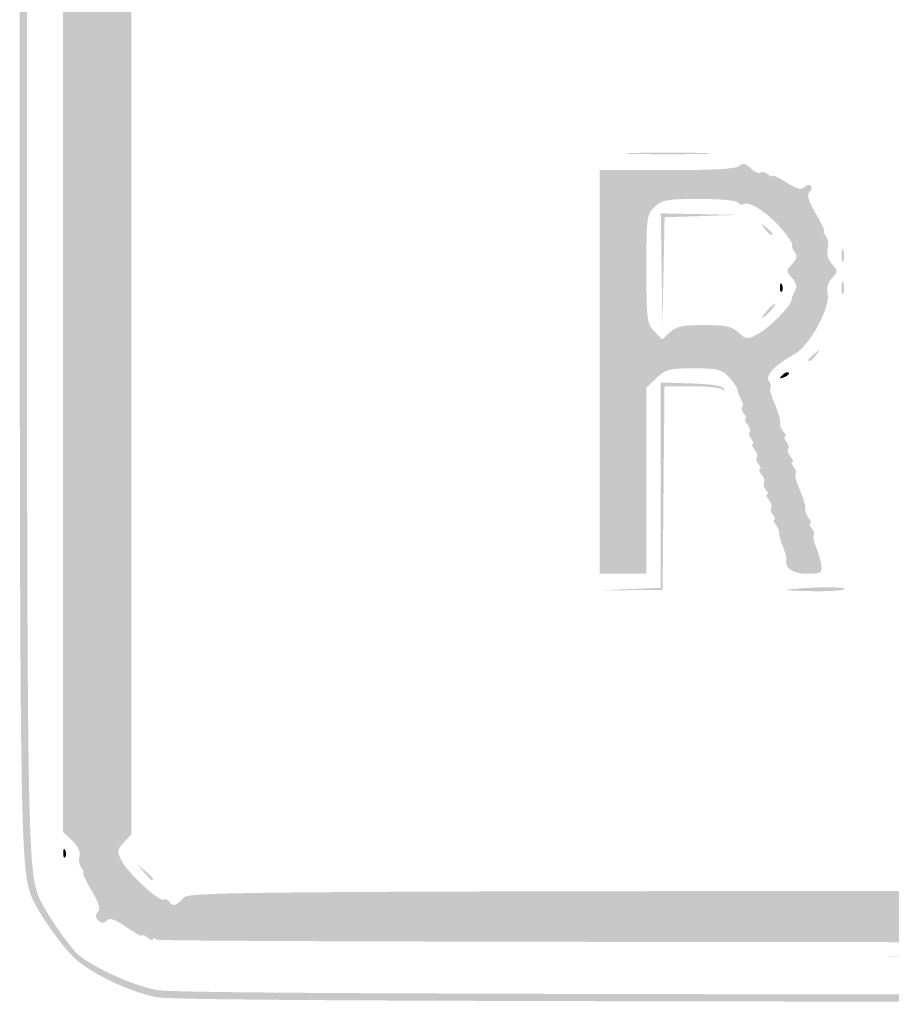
# Model space of a CAD drawing. Header units: inches. Extents: x -18 to 18.1, y -9 to 9.
# Tile 1 of 12: x -18 to -10, y -9 to 0. Entities that reach past the tile are written whole.
import ezdxf

# ---------------------------------------------------------------- set-up
doc = ezdxf.new("R2010")
doc.units = ezdxf.units.IN
doc.header["$MEASUREMENT"] = 0

msp = doc.modelspace()

# ---------------------------------------------------------------- hatches: boundary and pattern name
h = msp.add_hatch(color=7)
edge = h.paths.add_edge_path()
edge.add_spline(control_points=[(-16.7173, -8.9505), (-16.9847, -8.8972), (-17.3552, -8.7137), (-17.4932, -8.5662), (-17.6282, -8.4219), (-17.8121, -8.1519), (-17.8601, -8.0275), (-17.9632, -7.7602), (-17.967, -7.4706), (-17.967, 0.0337), (-17.967, 7.4455), (-17.9657, 7.6102), (-17.9024, 7.8575), (-17.8208, 8.1766), (-17.719, 8.3501), (-17.4794, 8.5787), (-17.25, 8.7974), (-17.149, 8.8524), (-16.8225, 8.9359), (-16.5759, 8.999), (-16.3051, 9), (0.0264, 9)], knot_values=[0, 0, 0, 0, 1, 1, 1, 2, 2, 2, 3, 3, 3, 4, 4, 4, 5, 5, 5, 6, 6, 6, 7, 7, 7, 7], degree=3, periodic=0)
edge.add_line((0.0264, 9), (16.6248, 9))
edge.add_line((16.6248, 9), (16.8591, 8.9309))
edge.add_spline(control_points=[(16.8591, 8.9309), (17.1515, 8.8446), (17.2777, 8.7711), (17.4987, 8.5582), (17.7236, 8.3416), (17.8225, 8.1701), (17.9024, 7.8575), (17.9657, 7.6102), (17.967, 7.4455), (17.967, 0.0386), (17.967, -5.3342), (17.9565, -7.5905), (17.9306, -7.7446), (17.8592, -8.1694), (17.5538, -8.5805), (17.1494, -8.796), (16.7359, -9.0164), (18.115, -9.0003), (-0.0276, -8.9969), (-13.49, -8.9944), (-16.5397, -8.9859), (-16.7173, -8.9505)], knot_values=[0, 0, 0, 0, 1, 1, 1, 2, 2, 2, 3, 3, 3, 4, 4, 4, 5, 5, 5, 6, 6, 6, 7, 7, 7, 7], degree=3, periodic=0)
edge = h.paths.add_edge_path(flags=0)
edge.add_spline(control_points=[(16.6959, -8.886), (16.9847, -8.8308), (17.2875, -8.6813), (17.4706, -8.5035), (17.6526, -8.3269), (17.8215, -8.0017), (17.8647, -7.7446), (17.8905, -7.5905), (17.9011, -5.3342), (17.9011, 0.0386), (17.9011, 7.4455), (17.8997, 7.6102), (17.8365, 7.8575), (17.7594, 8.1588), (17.6574, 8.3427), (17.4659, 8.5251), (17.2769, 8.7053), (17.1396, 8.7821), (16.8591, 8.8649)], knot_values=[0, 0, 0, 0, 1, 1, 1, 2, 2, 2, 3, 3, 3, 4, 4, 4, 5, 5, 5, 6, 6, 6, 6], degree=3, periodic=0)
edge.add_line((16.8591, 8.8649), (16.6248, 8.9341))
edge.add_line((16.6248, 8.9341), (0.0264, 8.9341))
edge.add_spline(control_points=[(0.0264, 8.9341), (-16.3051, 8.9341), (-16.5759, 8.933), (-16.8225, 8.87), (-17.1375, 8.7894), (-17.2452, 8.7336), (-17.4437, 8.5479), (-17.651, 8.354), (-17.7573, 8.1672), (-17.8365, 7.8575), (-17.8997, 7.6102), (-17.9011, 7.4455), (-17.9011, 0.0337), (-17.9011, -7.4706), (-17.8973, -7.7602), (-17.7942, -8.0275), (-17.7525, -8.1356), (-17.5708, -8.4108), (-17.46, -8.5336), (-17.3547, -8.6503), (-16.9624, -8.8357), (-16.7173, -8.8846), (-16.5397, -8.92), (-13.49, -8.9284), (-0.0276, -8.931), (14.274, -8.9337), (16.4778, -8.9277), (16.6959, -8.886)], knot_values=[0, 0, 0, 0, 1, 1, 1, 2, 2, 2, 3, 3, 3, 4, 4, 4, 5, 5, 5, 6, 6, 6, 7, 7, 7, 8, 8, 8, 9, 9, 9, 9], degree=3, periodic=0)
h = msp.add_hatch(color=7)
edge = h.paths.add_edge_path()
edge.add_spline(control_points=[(-16.7159, -8.4247), (-16.7332, -8.4075), (-16.7473, -8.4056), (-16.7473, -8.4205), (-16.7473, -8.4354), (-16.7695, -8.4292), (-16.7967, -8.4066), (-16.8239, -8.384), (-16.8462, -8.3755), (-16.8462, -8.3877), (-16.8462, -8.3998), (-16.9107, -8.3653), (-16.9897, -8.311), (-17.0976, -8.2368), (-17.1425, -8.2217), (-17.171, -8.2501), (-17.1994, -8.2785), (-17.2186, -8.2781), (-17.2484, -8.2484), (-17.2773, -8.2194), (-17.2781, -8.199), (-17.2513, -8.1722), (-17.2245, -8.1454), (-17.2402, -8.0925), (-17.3098, -7.9744), (-17.3621, -7.8857), (-17.396, -7.8132), (-17.3852, -7.8132), (-17.3744, -7.8132), (-17.3816, -7.7939), (-17.4012, -7.7703), (-17.4208, -7.7467), (-17.4292, -7.6981), (-17.4198, -7.6624), (-17.4087, -7.6201), (-17.4322, -7.5699), (-17.4871, -7.5182)], knot_values=[0, 0, 0, 0, 1, 1, 1, 2, 2, 2, 3, 3, 3, 4, 4, 4, 5, 5, 5, 6, 6, 6, 7, 7, 7, 8, 8, 8, 9, 9, 9, 10, 10, 10, 11, 11, 11, 12, 12, 12, 12], degree=3, periodic=0)
edge.add_line((-17.4871, -7.5182), (-17.5714, -7.4391))
edge.add_line((-17.5714, -7.4391), (-17.5714, 0.0165))
edge.add_line((-17.5714, 0.0165), (-17.5714, 7.472))
edge.add_line((-17.5714, 7.472), (-17.4871, 7.5512))
edge.add_spline(control_points=[(-17.4871, 7.5512), (-17.4408, 7.5948), (-17.4088, 7.6533), (-17.4161, 7.6813), (-17.4234, 7.7092), (-17.3755, 7.8356), (-17.3097, 7.9621), (-17.2068, 8.1598), (-17.1622, 8.209), (-16.9933, 8.3119), (-16.8852, 8.3777), (-16.7866, 8.4257), (-16.7743, 8.4186), (-16.7619, 8.4114), (-16.7434, 8.4192), (-16.733, 8.4359), (-16.7227, 8.4527), (-16.6879, 8.4595), (-16.6558, 8.4511), (-16.6212, 8.442), (-16.5652, 8.4701), (-16.5182, 8.5201)], knot_values=[0, 0, 0, 0, 1, 1, 1, 2, 2, 2, 3, 3, 3, 4, 4, 4, 5, 5, 5, 6, 6, 6, 7, 7, 7, 7], degree=3, periodic=0)
edge.add_line((-16.5182, 8.5201), (-16.4391, 8.6044))
edge.add_line((-16.4391, 8.6044), (0, 8.6044))
edge.add_line((0, 8.6044), (16.4391, 8.6044))
edge.add_line((16.4391, 8.6044), (16.5174, 8.521))
edge.add_spline(control_points=[(16.5174, 8.521), (16.5604, 8.4752), (16.6187, 8.4414), (16.6467, 8.446), (16.6748, 8.4506), (16.7163, 8.4428), (16.739, 8.4286), (16.7617, 8.4143), (16.7802, 8.4101), (16.7802, 8.4192), (16.7802, 8.4282), (16.8655, 8.3877), (16.9698, 8.329), (17.1183, 8.2455), (17.1852, 8.18), (17.279, 8.0261), (17.3448, 7.9181), (17.3928, 7.8196), (17.3856, 7.8072), (17.3784, 7.7949), (17.3862, 7.7763), (17.403, 7.766), (17.4197, 7.7556), (17.4265, 7.7209), (17.4181, 7.6888), (17.4091, 7.6542), (17.4372, 7.5982), (17.4871, 7.5512)], knot_values=[0, 0, 0, 0, 1, 1, 1, 2, 2, 2, 3, 3, 3, 4, 4, 4, 5, 5, 5, 6, 6, 6, 7, 7, 7, 8, 8, 8, 9, 9, 9, 9], degree=3, periodic=0)
edge.add_line((17.4871, 7.5512), (17.5714, 7.472))
edge.add_line((17.5714, 7.472), (17.5714, 0.0165))
edge.add_line((17.5714, 0.0165), (17.5714, -7.4391))
edge.add_line((17.5714, -7.4391), (17.4871, -7.5182))
edge.add_spline(control_points=[(17.4871, -7.5182), (17.4372, -7.5652), (17.4091, -7.6212), (17.4181, -7.6558), (17.4265, -7.6879), (17.4195, -7.7228), (17.4026, -7.7332), (17.3857, -7.7437), (17.3752, -7.7696), (17.3793, -7.7909), (17.3884, -7.8382), (17.2563, -8.097), (17.2077, -8.1271), (17.1834, -8.1421), (17.1847, -8.1633), (17.2119, -8.196), (17.2598, -8.2538), (17.2226, -8.3017), (17.1704, -8.2496), (17.1427, -8.2218), (17.0964, -8.2376), (16.9897, -8.311), (16.9107, -8.3653), (16.8462, -8.3998), (16.8462, -8.3877), (16.8462, -8.3755), (16.8276, -8.3809), (16.8049, -8.3998), (16.7696, -8.4291), (16.7441, -8.4394), (16.706, -8.4396), (16.7015, -8.4396), (9.1868, -8.4433), (0.0066, -8.4479), (-10.5028, -8.453), (-16.6962, -8.4444), (-16.7159, -8.4247)], knot_values=[0, 0, 0, 0, 1, 1, 1, 2, 2, 2, 3, 3, 3, 4, 4, 4, 5, 5, 5, 6, 6, 6, 7, 7, 7, 8, 8, 8, 9, 9, 9, 10, 10, 10, 11, 11, 11, 12, 12, 12, 12], degree=3, periodic=0)
edge = h.paths.add_edge_path(flags=0)
edge.add_spline(control_points=[(-16.467, -8.044), (-16.4075, -7.9782), (-16.3655, -7.978), (-0.0053, -7.978)], knot_values=[0, 0, 0, 0, 1, 1, 1, 1], degree=3, periodic=0)
edge.add_line((-0.0053, -7.978), (16.3968, -7.978))
edge.add_line((16.3968, -7.978), (16.4722, -8.0488))
edge.add_spline(control_points=[(16.4722, -8.0488), (16.5304, -8.1035), (16.5578, -8.111), (16.5927, -8.082), (16.6176, -8.0614), (16.6454, -8.052), (16.6545, -8.0611), (16.6824, -8.0889), (16.9769, -7.8121), (17.0312, -7.7071), (17.0789, -7.6149), (17.0777, -7.604), (17.0136, -7.5357)], knot_values=[0, 0, 0, 0, 1, 1, 1, 2, 2, 2, 3, 3, 3, 4, 4, 4, 4], degree=3, periodic=0)
edge.add_line((17.0136, -7.5357), (16.9451, -7.4628))
edge.add_line((16.9451, -7.4628), (16.9451, 0))
edge.add_line((16.9451, 0), (16.9451, 7.4628))
edge.add_line((16.9451, 7.4628), (17.0138, 7.536))
edge.add_spline(control_points=[(17.0138, 7.536), (17.0725, 7.5984), (17.0767, 7.6205), (17.0429, 7.6865), (16.9853, 7.7986), (16.7788, 8.0085), (16.6697, 8.0657), (16.5827, 8.1114), (16.5703, 8.11), (16.5028, 8.0465)], knot_values=[0, 0, 0, 0, 1, 1, 1, 2, 2, 2, 3, 3, 3, 3], degree=3, periodic=0)
edge.add_line((16.5028, 8.0465), (16.4298, 7.978))
edge.add_line((16.4298, 7.978), (0, 7.978))
edge.add_line((0, 7.978), (-16.4298, 7.978))
edge.add_line((-16.4298, 7.978), (-16.5028, 8.0465))
edge.add_spline(control_points=[(-16.5028, 8.0465), (-16.5703, 8.11), (-16.5827, 8.1114), (-16.6697, 8.0657), (-16.7788, 8.0085), (-16.9853, 7.7986), (-17.0429, 7.6865), (-17.0767, 7.6205), (-17.0725, 7.5984), (-17.0138, 7.536)], knot_values=[0, 0, 0, 0, 1, 1, 1, 2, 2, 2, 3, 3, 3, 3], degree=3, periodic=0)
edge.add_line((-17.0138, 7.536), (-16.9451, 7.4628))
edge.add_line((-16.9451, 7.4628), (-16.9451, 0))
edge.add_line((-16.9451, 0), (-16.9451, -7.4628))
edge.add_line((-16.9451, -7.4628), (-17.0136, -7.5357))
edge.add_spline(control_points=[(-17.0136, -7.5357), (-17.0777, -7.604), (-17.0789, -7.6149), (-17.0312, -7.7071), (-16.972, -7.8215), (-16.6859, -8.0836), (-16.6466, -8.0594), (-16.6319, -8.0503), (-16.6106, -8.058), (-16.5992, -8.0764), (-16.5685, -8.1261), (-16.5336, -8.1175), (-16.467, -8.044)], knot_values=[0, 0, 0, 0, 1, 1, 1, 2, 2, 2, 3, 3, 3, 4, 4, 4, 4], degree=3, periodic=0)
h = msp.add_hatch(color=7)
edge = h.paths.add_edge_path()
edge.add_spline(control_points=[(-12.3544, -1.2282), (-12.1776, -1.2222), (-11.8883, -1.2222), (-11.7115, -1.2282), (-11.5348, -1.2341), (-11.6794, -1.2389), (-12.033, -1.2389), (-12.3865, -1.2389), (-12.5312, -1.2341), (-12.3544, -1.2282)], knot_values=[0, 0, 0, 0, 1, 1, 1, 2, 2, 2, 3, 3, 3, 3], degree=3, periodic=0)
h = msp.add_hatch(color=7)
edge = h.paths.add_edge_path()
edge.add_line((-12.6593, -3.2308), (-12.6593, -1.3846))
edge.add_line((-12.6593, -1.3846), (-12.0396, -1.3846))
edge.add_spline(control_points=[(-12.0396, -1.3846), (-11.6084, -1.3846), (-11.408, -1.3728), (-11.381, -1.3458), (-11.3513, -1.3161), (-11.3266, -1.3212), (-11.2753, -1.3676), (-11.2385, -1.4009), (-11.1987, -1.4185), (-11.1869, -1.4067), (-11.1751, -1.3949), (-11.1455, -1.4017), (-11.1212, -1.4219), (-11.0968, -1.4421), (-11.0769, -1.4492), (-11.0769, -1.4377), (-11.0769, -1.4262), (-11.0195, -1.453), (-10.9494, -1.4973), (-10.8556, -1.5565), (-10.812, -1.5681), (-10.7851, -1.5411), (-10.7649, -1.5209), (-10.738, -1.5148), (-10.7253, -1.5275), (-10.7126, -1.5402), (-10.7184, -1.5668), (-10.7382, -1.5866), (-10.7643, -1.6126), (-10.7479, -1.6672), (-10.6792, -1.7838), (-10.6269, -1.8725), (-10.593, -1.9451), (-10.6038, -1.9451), (-10.6146, -1.9451), (-10.6074, -1.9644), (-10.5878, -1.988), (-10.5682, -2.0116), (-10.5609, -2.064), (-10.5714, -2.1044), (-10.5836, -2.1508), (-10.569, -2.2019), (-10.532, -2.2428), (-10.4757, -2.305), (-10.4757, -2.3104), (-10.532, -2.3725), (-10.5666, -2.4107), (-10.5834, -2.4652), (-10.573, -2.5051), (-10.5396, -2.6325), (-10.7346, -2.993), (-10.8786, -3.0702), (-11.0446, -3.1593), (-11.1477, -3.2677), (-11.1098, -3.3133), (-11.092, -3.3347), (-11.0852, -3.3599), (-11.0946, -3.3693), (-11.104, -3.3788), (-11.094, -3.4293), (-11.0724, -3.4817), (-11.0507, -3.5341), (-11.0299, -3.588), (-11.0261, -3.6016), (-11.0223, -3.6152), (-11.0156, -3.6375), (-11.0112, -3.6511), (-11.0068, -3.6647), (-11.0055, -3.6885), (-11.0082, -3.704), (-11.011, -3.7195), (-10.9961, -3.7529), (-10.9751, -3.7782), (-10.9542, -3.8035), (-10.948, -3.8242), (-10.9615, -3.8242), (-10.975, -3.8242), (-10.9696, -3.8441), (-10.9494, -3.8684), (-10.9292, -3.8928), (-10.9221, -3.9221), (-10.9336, -3.9336), (-10.945, -3.945), (-10.9357, -3.9771), (-10.9127, -4.0047), (-10.8898, -4.0323), (-10.8821, -4.0549), (-10.8956, -4.0549), (-10.9091, -4.0549), (-10.9036, -4.0749), (-10.8834, -4.0992), (-10.8632, -4.1235), (-10.8544, -4.1511), (-10.8638, -4.1605), (-10.8733, -4.17), (-10.8632, -4.2205), (-10.8416, -4.2729), (-10.8199, -4.3253), (-10.7991, -4.3793), (-10.7953, -4.3929), (-10.7916, -4.4065), (-10.7849, -4.4287), (-10.7804, -4.4423), (-10.776, -4.4559), (-10.7747, -4.4797), (-10.7775, -4.4952), (-10.7803, -4.5107), (-10.7654, -4.5441), (-10.7444, -4.5694), (-10.7234, -4.5947), (-10.7173, -4.6154), (-10.7308, -4.6154), (-10.7443, -4.6154), (-10.7388, -4.6353), (-10.7186, -4.6596), (-10.6984, -4.684), (-10.6896, -4.7116), (-10.699, -4.721), (-10.7084, -4.7304), (-10.6989, -4.781), (-10.6778, -4.8333), (-10.6567, -4.8857), (-10.6351, -4.962), (-10.6297, -5.0027), (-10.6208, -5.0697), (-10.6337, -5.0769), (-10.7625, -5.0769), (-10.8961, -5.0769), (-10.9683, -5.0236), (-10.9507, -4.938), (-10.948, -4.925), (-10.9629, -4.8731), (-10.9837, -4.8226), (-11.0046, -4.7721), (-11.0187, -4.7181), (-11.0152, -4.7026), (-11.0116, -4.6871), (-11.0258, -4.6537), (-11.0468, -4.6284), (-11.0678, -4.6031), (-11.0739, -4.5824), (-11.0604, -4.5824), (-11.0469, -4.5824), (-11.0524, -4.5625), (-11.0726, -4.5382), (-11.0928, -4.5138), (-11.0999, -4.4845), (-11.0884, -4.473), (-11.0769, -4.4615), (-11.0863, -4.4295), (-11.1092, -4.4019), (-11.1322, -4.3743), (-11.1399, -4.3516), (-11.1264, -4.3516), (-11.1129, -4.3516), (-11.1183, -4.3317), (-11.1385, -4.3074), (-11.1587, -4.2831), (-11.1658, -4.2538), (-11.1544, -4.2423), (-11.1429, -4.2308), (-11.1522, -4.1988), (-11.1752, -4.1711), (-11.1981, -4.1435), (-11.2058, -4.1209), (-11.1923, -4.1209), (-11.1788, -4.1209), (-11.1843, -4.101), (-11.2045, -4.0766), (-11.2247, -4.0523), (-11.2318, -4.023), (-11.2203, -4.0115), (-11.2088, -4), (-11.2182, -3.968), (-11.2411, -3.9404), (-11.264, -3.9127), (-11.2717, -3.8901), (-11.2582, -3.8901), (-11.2447, -3.8901), (-11.2502, -3.8702), (-11.2704, -3.8459), (-11.2906, -3.8215), (-11.2977, -3.7922), (-11.2862, -3.7807), (-11.2747, -3.7692), (-11.2841, -3.7372), (-11.307, -3.7096), (-11.33, -3.682), (-11.3377, -3.6593), (-11.3242, -3.6593), (-11.3107, -3.6593), (-11.3161, -3.6394), (-11.3363, -3.6151), (-11.3565, -3.5908), (-11.3643, -3.5621), (-11.3536, -3.5514), (-11.3428, -3.5406), (-11.3463, -3.5123), (-11.3612, -3.4885), (-11.3761, -3.4646), (-11.3913, -3.4249), (-11.395, -3.4003), (-11.3988, -3.3756), (-11.4351, -3.32), (-11.4759, -3.2767), (-11.5413, -3.2071), (-11.579, -3.1978), (-11.7979, -3.1978), (-12.0221, -3.1978), (-12.0547, -3.2063), (-12.1383, -3.2864)], knot_values=[0, 0, 0, 0, 1, 1, 1, 2, 2, 2, 3, 3, 3, 4, 4, 4, 5, 5, 5, 6, 6, 6, 7, 7, 7, 8, 8, 8, 9, 9, 9, 10, 10, 10, 11, 11, 11, 12, 12, 12, 13, 13, 13, 14, 14, 14, 15, 15, 15, 16, 16, 16, 17, 17, 17, 18, 18, 18, 19, 19, 19, 20, 20, 20, 21, 21, 21, 22, 22, 22, 23, 23, 23, 24, 24, 24, 25, 25, 25, 26, 26, 26, 27, 27, 27, 28, 28, 28, 29, 29, 29, 30, 30, 30, 31, 31, 31, 32, 32, 32, 33, 33, 33, 34, 34, 34, 35, 35, 35, 36, 36, 36, 37, 37, 37, 38, 38, 38, 39, 39, 39, 40, 40, 40, 41, 41, 41, 42, 42, 42, 43, 43, 43, 44, 44, 44, 45, 45, 45, 46, 46, 46, 47, 47, 47, 48, 48, 48, 49, 49, 49, 50, 50, 50, 51, 51, 51, 52, 52, 52, 53, 53, 53, 54, 54, 54, 55, 55, 55, 56, 56, 56, 57, 57, 57, 58, 58, 58, 59, 59, 59, 60, 60, 60, 61, 61, 61, 62, 62, 62, 63, 63, 63, 64, 64, 64, 65, 65, 65, 66, 66, 66, 67, 67, 67, 68, 68, 68, 69, 69, 69, 70, 70, 70, 70], degree=3, periodic=0)
edge.add_line((-12.1383, -3.2864), (-12.2308, -3.375))
edge.add_line((-12.2308, -3.375), (-12.2308, -4.2259))
edge.add_line((-12.2308, -4.2259), (-12.2308, -5.0769))
edge.add_line((-12.2308, -5.0769), (-12.4451, -5.0769))
edge.add_line((-12.4451, -5.0769), (-12.6593, -5.0769))
edge.add_line((-12.6593, -5.0769), (-12.6593, -3.2308))
edge = h.paths.add_edge_path(flags=0)
edge.add_spline(control_points=[(-11.7033, -2.8022), (-11.5026, -2.8022), (-11.4476, -2.8141), (-11.3874, -2.8707), (-11.3199, -2.9341), (-11.3074, -2.9356), (-11.2204, -2.89), (-11.1083, -2.8313), (-10.9103, -2.6317), (-10.9006, -2.5675), (-10.8968, -2.5425), (-10.8816, -2.5025), (-10.8667, -2.4787), (-10.8501, -2.452), (-10.8619, -2.4109), (-10.8975, -2.3715), (-10.9526, -2.3107), (-10.9525, -2.3047), (-10.8962, -2.2424), (-10.8511, -2.1926), (-10.8459, -2.1664), (-10.8743, -2.1322), (-10.8948, -2.1075), (-10.9043, -2.0801), (-10.8955, -2.0713), (-10.8867, -2.0625), (-10.9328, -1.9931), (-10.998, -1.9169), (-11.1214, -1.7728), (-11.2881, -1.6653), (-11.3393, -1.697), (-11.3557, -1.7071), (-11.3784, -1.7003), (-11.3898, -1.6819), (-11.4016, -1.6627), (-11.5538, -1.6484), (-11.7443, -1.6484), (-12.0417, -1.6484), (-12.0865, -1.6562), (-12.1545, -1.72), (-12.2277, -1.7888), (-12.2308, -1.8119), (-12.2308, -2.2866), (-12.2308, -2.7497), (-12.2262, -2.7864), (-12.1589, -2.858)], knot_values=[0, 0, 0, 0, 1, 1, 1, 2, 2, 2, 3, 3, 3, 4, 4, 4, 5, 5, 5, 6, 6, 6, 7, 7, 7, 8, 8, 8, 9, 9, 9, 10, 10, 10, 11, 11, 11, 12, 12, 12, 13, 13, 13, 14, 14, 14, 15, 15, 15, 15], degree=3, periodic=0)
edge.add_line((-12.1589, -2.858), (-12.0871, -2.9344))
edge.add_line((-12.0871, -2.9344), (-12.0167, -2.8683))
edge.add_spline(control_points=[(-12.0167, -2.8683), (-11.9594, -2.8145), (-11.9012, -2.8022), (-11.7033, -2.8022)], knot_values=[0, 0, 0, 0, 1, 1, 1, 1], degree=3, periodic=0)
msp.add_hatch(color=7).paths.add_polyline_path([(-12.0916, -2.2995), (-12.0989, -1.7802), (-11.7445, -1.7872), (-11.3901, -1.7941), (-11.7272, -1.8048), (-12.0642, -1.8155), (-12.0742, -2.3171), (-12.0843, -2.8187), (-12.0916, -2.2995)])
h = msp.add_hatch(color=7)
edge = h.paths.add_edge_path()
edge.add_spline(control_points=[(-11.1471, -1.9203), (-11.1881, -1.868), (-11.1869, -1.8669), (-11.1346, -1.9079), (-11.1029, -1.9328), (-11.0769, -1.9587), (-11.0769, -1.9656), (-11.0769, -1.9927), (-11.104, -1.9752), (-11.1471, -1.9203)], knot_values=[0, 0, 0, 0, 1, 1, 1, 2, 2, 2, 3, 3, 3, 3], degree=3, periodic=0)
h = msp.add_hatch(color=7)
edge = h.paths.add_edge_path()
edge.add_spline(control_points=[(-10.4441, -2.1593), (-10.4435, -2.1049), (-10.4361, -2.0867), (-10.4277, -2.1188), (-10.4193, -2.1508), (-10.4199, -2.1953), (-10.4289, -2.2177), (-10.438, -2.24), (-10.4448, -2.2137), (-10.4441, -2.1593)], knot_values=[0, 0, 0, 0, 1, 1, 1, 2, 2, 2, 3, 3, 3, 3], degree=3, periodic=0)
h = msp.add_hatch(color=7)
edge = h.paths.add_edge_path()
edge.add_spline(control_points=[(-11.0084, -2.4533), (-11.0068, -2.4149), (-10.999, -2.4071), (-10.9885, -2.4334), (-10.9789, -2.4572), (-10.9801, -2.4856), (-10.9911, -2.4966), (-11.002, -2.5075), (-11.0098, -2.488), (-11.0084, -2.4533)], knot_values=[0, 0, 0, 0, 1, 1, 1, 2, 2, 2, 3, 3, 3, 3], degree=3, periodic=0)
h = msp.add_hatch(color=7)
edge = h.paths.add_edge_path()
edge.add_spline(control_points=[(-10.4441, -2.456), (-10.4435, -2.4016), (-10.4361, -2.3834), (-10.4277, -2.4155), (-10.4193, -2.4475), (-10.4199, -2.492), (-10.4289, -2.5144), (-10.438, -2.5367), (-10.4448, -2.5104), (-10.4441, -2.456)], knot_values=[0, 0, 0, 0, 1, 1, 1, 2, 2, 2, 3, 3, 3, 3], degree=3, periodic=0)
h = msp.add_hatch(color=7)
edge = h.paths.add_edge_path()
edge.add_spline(control_points=[(-11.1264, -2.6703), (-11.0936, -2.6341), (-11.0593, -2.6044), (-11.0502, -2.6044), (-11.0412, -2.6044), (-11.0606, -2.6341), (-11.0934, -2.6703), (-11.1262, -2.7066), (-11.1605, -2.7363), (-11.1696, -2.7363), (-11.1786, -2.7363), (-11.1592, -2.7066), (-11.1264, -2.6703)], knot_values=[0, 0, 0, 0, 1, 1, 1, 2, 2, 2, 3, 3, 3, 4, 4, 4, 4], degree=3, periodic=0)
h = msp.add_hatch(color=7)
edge = h.paths.add_edge_path()
edge.add_spline(control_points=[(-10.7473, -3.1194), (-10.7473, -3.1126), (-10.7213, -3.0866), (-10.6896, -3.0617), (-10.6373, -3.0207), (-10.6361, -3.0219), (-10.6771, -3.0742), (-10.7202, -3.1291), (-10.7473, -3.1466), (-10.7473, -3.1194)], knot_values=[0, 0, 0, 0, 1, 1, 1, 2, 2, 2, 3, 3, 3, 3], degree=3, periodic=0)
h = msp.add_hatch(color=7)
edge = h.paths.add_edge_path()
edge.add_spline(control_points=[(-10.9868, -3.2596), (-10.9645, -3.2371), (-10.9378, -3.227), (-10.9277, -3.2371), (-10.9175, -3.2473), (-10.9358, -3.2657), (-10.9684, -3.2781), (-11.0153, -3.296), (-11.0191, -3.2922), (-10.9868, -3.2596)], knot_values=[0, 0, 0, 0, 1, 1, 1, 2, 2, 2, 3, 3, 3, 3], degree=3, periodic=0)
h = msp.add_hatch(color=7)
edge = h.paths.add_edge_path()
edge.add_line((-12.3874, -5.2179), (-12.0989, -5.2062))
edge.add_line((-12.0989, -5.2062), (-12.0989, -4.2667))
edge.add_line((-12.0989, -4.2667), (-12.0989, -3.3271))
edge.add_line((-12.0989, -3.3271), (-11.8131, -3.3366))
edge.add_spline(control_points=[(-11.8131, -3.3366), (-11.6141, -3.3433), (-11.5247, -3.3589), (-11.5189, -3.3882), (-11.5142, -3.4113), (-11.518, -3.415), (-11.5272, -3.3964), (-11.5365, -3.3776), (-11.6594, -3.3626), (-11.8044, -3.3626)], knot_values=[0, 0, 0, 0, 1, 1, 1, 2, 2, 2, 3, 3, 3, 3], degree=3, periodic=0)
edge.add_line((-11.8044, -3.3626), (-12.0649, -3.3626))
edge.add_line((-12.0649, -3.3626), (-12.0737, -4.294))
edge.add_line((-12.0737, -4.294), (-12.0824, -5.2253))
edge.add_line((-12.0824, -5.2253), (-12.3791, -5.2274))
edge.add_line((-12.3791, -5.2274), (-12.6758, -5.2296))
edge.add_line((-12.6758, -5.2296), (-12.3874, -5.2179))
h = msp.add_hatch(color=7)
edge = h.paths.add_edge_path()
edge.add_spline(control_points=[(-10.9286, -5.2209), (-10.6921, -5.1964), (-10.4175, -5.1943), (-10.4175, -5.217), (-10.4176, -5.2306), (-10.5548, -5.2394), (-10.7225, -5.2365), (-10.8902, -5.2336), (-10.983, -5.2266), (-10.9286, -5.2209)], knot_values=[0, 0, 0, 0, 1, 1, 1, 2, 2, 2, 3, 3, 3, 3], degree=3, periodic=0)
h = msp.add_hatch(color=7)
edge = h.paths.add_edge_path()
edge.add_spline(control_points=[(-17.5688, -7.6291), (-17.5672, -7.5907), (-17.5594, -7.5829), (-17.5489, -7.6092), (-17.5394, -7.633), (-17.5406, -7.6614), (-17.5515, -7.6724), (-17.5625, -7.6833), (-17.5703, -7.6639), (-17.5688, -7.6291)], knot_values=[0, 0, 0, 0, 1, 1, 1, 2, 2, 2, 3, 3, 3, 3], degree=3, periodic=0)
h = msp.add_hatch(color=7)
edge = h.paths.add_edge_path()
edge.add_line((-16.8328, -7.8049), (-16.8956, -7.7308))
edge.add_line((-16.8956, -7.7308), (-16.8214, -7.7936))
edge.add_spline(control_points=[(-16.8214, -7.7936), (-16.7517, -7.8526), (-16.7322, -7.8791), (-16.7586, -7.8791), (-16.7649, -7.8791), (-16.7983, -7.8457), (-16.8328, -7.8049)], knot_values=[0, 0, 0, 0, 1, 1, 1, 2, 2, 2, 2], degree=3, periodic=0)
h = msp.add_hatch(color=7)
edge = h.paths.add_edge_path()
edge.add_spline(control_points=[(-8.3159, -8.5797), (-3.7422, -8.5751), (3.7422, -8.5751), (8.3159, -8.5797), (12.8897, -8.5843), (9.1475, -8.588), (0, -8.588), (-9.1475, -8.588), (-12.8897, -8.5843), (-8.3159, -8.5797)], knot_values=[0, 0, 0, 0, 1, 1, 1, 2, 2, 2, 3, 3, 3, 3], degree=3, periodic=0)

doc.saveas('drawing.dxf')
